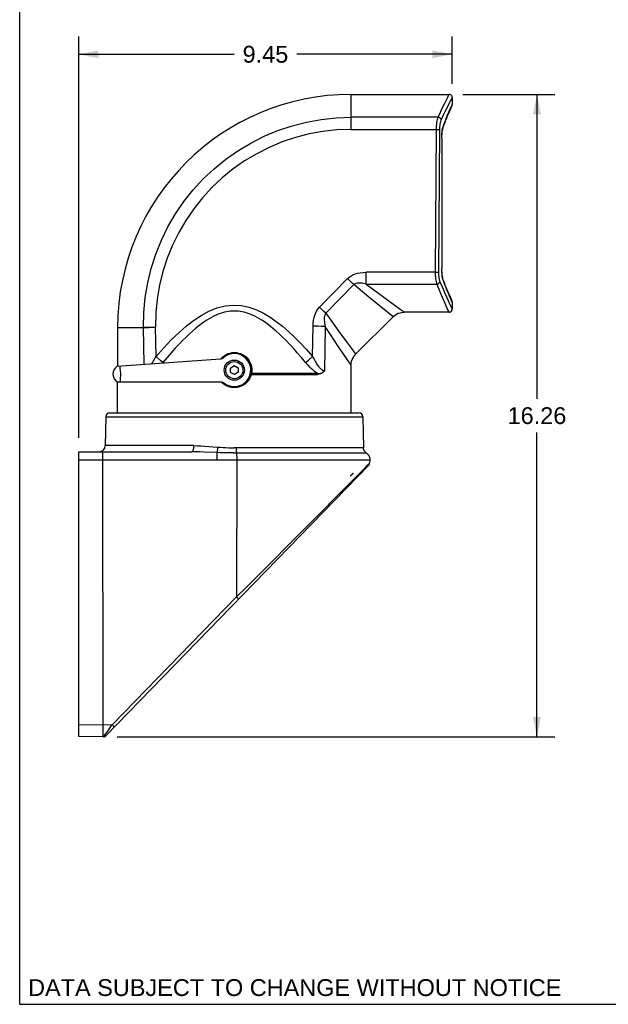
# Model space of a CAD drawing. Header units: inches. Extents: x 0 to 55, y 0 to 42.5.
# Tile 1 of 4: x 0 to 14.9, y 0 to 24.9. Entities that reach past the tile are written whole.
import ezdxf

# ---------------------------------------------------------------- set-up
doc = ezdxf.new("R2010")
doc.units = ezdxf.units.IN
doc.header["$LTSCALE"] = 3.025
doc.header["$MEASUREMENT"] = 0
doc.layers.get('0').update_dxf_attribs({"linetype": 'CONTINUOUS'})
doc.styles.get("Standard").update_dxf_attribs({"font": 'arial.ttf'})
doc.dimstyles.new('DIMSTYLE_1', dxfattribs={"dimtxt": 0.425, "dimasz": 0.5, "dimexe": 0.09, "dimexo": 0.07, "dimgap": 0.0425, "dimtad": 0, "dimtih": 1, "dimtoh": 1, "dimzin": 4, "dimdsep": 46, "dimtxsty": 'Standard', "dimblk": '_FILLED', "dimblk1": '_FILLED', "dimblk2": '_FILLED', "dimcen": 0.09, "dimazin": 1, "dimtfac": 1, "dimtofl": 0, "dimtmove": 0, "dimatfit": 3, "dimldrblk": '_FILLED', "dimfxl": 0, "dimtolj": 1, "dimtzin": 4, "dimarcsym": 0})

# ---------------------------------------------------------------- blocks, each defined once
blk = doc.blocks.new('_FILLED')
at = {"color": 0, "linetype": 'ByBlock'}
blk.add_solid([(0, 0), (-1, 0.2), (-1, -0.2)], dxfattribs=at)
blk = doc.blocks.new('*D7')
at = {"color": 2, "linetype": 'Continuous'}
for p, q in [((11.212, 23.031), (13.534, 23.031)), ((13.084, 23.031), (13.084, 15.326)), ((13.084, 6.77), (13.084, 14.476)), ((2.468, 6.77), (13.534, 6.77))]:
    blk.add_line(p, q, dxfattribs=at)
at = {"color": 2, "linetype": 'Continuous', "xscale": 0.5, "yscale": 0.5, "zscale": 0.5}
for p, rotation in [((13.084, 23.031), 90), ((13.084, 6.77), 270)]:
    blk.add_blockref('_FILLED', p, dxfattribs=dict(at, rotation=rotation))
at = {"color": 2, "linetype": 'Continuous', "insert": (13.084, 15.113), "char_height": 0.425, "width": 1.48513, "attachment_point": 2, "line_spacing_factor": 0.9}
blk.add_mtext('16.26', dxfattribs=at)
blk = doc.blocks.new('*D11')
at = {"color": 2, "linetype": 'Continuous'}
for p, q in [((1.492, 14.336), (1.492, 24.497)), ((10.94, 23.303), (10.94, 24.497)), ((1.492, 24.047), (5.426, 24.047)), ((10.94, 24.047), (7.006, 24.047))]:
    blk.add_line(p, q, dxfattribs=at)
at = {"color": 2, "linetype": 'Continuous', "xscale": 0.5, "yscale": 0.5, "zscale": 0.5, "rotation": 180}
blk.add_blockref('_FILLED', (1.492, 24.047), dxfattribs=at)
at = {"color": 2, "linetype": 'Continuous', "xscale": 0.5, "yscale": 0.5, "zscale": 0.5}
blk.add_blockref('_FILLED', (10.94, 24.047), dxfattribs=at)
at = {"color": 2, "linetype": 'Continuous', "insert": (6.216, 24.26), "char_height": 0.425, "width": 1.15493, "attachment_point": 2, "line_spacing_factor": 0.9}
blk.add_mtext('9.45', dxfattribs=at)

msp = doc.modelspace()

# ---------------------------------------------------------------- linework, layer by layer
at = {"color": 7, "linetype": 'Continuous'}
for p, q in [((0, 0), (0, 42.5)), ((8.3813, 22.1444), (8.3813, 23.0314)), ((8.3813, 23.0314), (10.8617, 23.0314)), ((10.8567, 23.0219), (10.8617, 23.0314)), ((10.9404, 22.9526), (10.9404, 22.7725)), ((10.9082, 22.7022), (10.9368, 22.7646)), ((10.9368, 22.7646), (10.9404, 22.7725)), ((10.5866, 22.4543), (8.3813, 22.4543)), ((10.7659, 22.3473), (10.8089, 22.4536)), ((10.8083, 22.4522), (10.8459, 22.5419)), ((10.8454, 22.5407), (10.8771, 22.6141)), ((10.8767, 22.6131), (10.9017, 22.6698)), ((10.7063, 22.202), (10.7167, 22.2391)), ((10.7167, 22.2391), (10.7282, 22.2726)), ((10.7261, 22.2446), (10.7262, 22.2448)), ((10.7262, 22.2448), (10.7665, 22.3488)), ((8.3813, 22.1444), (10.5425, 22.1444)), ((10.5194, 18.5288), (10.5425, 22.1444)), ((10.6166, 22.143), (10.5932, 18.5275)), ((10.675, 21.9253), (10.6759, 21.9746)), ((10.6787, 21.9253), (10.6788, 21.9373)), ((10.675, 21.9253), (10.675, 18.6256)), ((10.675, 21.9253), (10.6787, 21.9253)), ((10.6787, 21.9253), (10.6787, 18.6256)), ((8.7614, 18.2297), (8.7614, 18.5288)), ((10.5194, 18.5288), (8.7614, 18.5288)), ((10.6787, 18.6256), (10.675, 18.6256)), ((10.6759, 18.5764), (10.675, 18.6256)), ((10.6788, 18.6169), (10.6787, 18.6256)), ((7.5862, 17.646), (8.2951, 18.3682)), ((8.4484, 18.2168), (7.7421, 17.4917)), ((8.4005, 18.2643), (8.2951, 18.3682)), ((8.4483, 18.2168), (8.4005, 18.2643)), ((8.7614, 18.2297), (10.557, 18.2297)), ((8.7614, 18.2297), (9.4957, 17.6899)), ((10.7167, 18.3118), (10.7063, 18.3489)), ((10.7282, 18.2784), (10.7167, 18.3118)), ((10.7262, 18.3061), (10.7261, 18.3063)), ((10.7659, 18.2036), (10.7262, 18.3061)), ((9.4471, 17.4042), (8.7833, 17.9424)), ((10.9193, 17.8419), (10.9013, 17.882)), ((10.9333, 17.8109), (10.9193, 17.8419)), ((10.9404, 17.7784), (10.9404, 17.5983)), ((7.6937, 17.5399), (7.5862, 17.646)), ((7.7421, 17.4917), (7.6937, 17.5399)), ((10.8617, 17.5196), (9.7255, 17.5196)), ((10.8454, 17.5536), (10.8253, 17.5963)), ((10.8617, 17.5196), (10.8454, 17.5536)), ((8.4967, 16.4538), (9.4471, 17.4042)), ((2.4758, 17.1353), (3.1306, 17.1354)), ((2.4758, 17.134), (2.4758, 16.1516)), ((2.4758, 17.1298), (2.4865, 17.1299)), ((2.4865, 17.1299), (3.1307, 17.1302)), ((3.1307, 17.1355), (3.1307, 17.1302)), ((3.1307, 17.1302), (3.1925, 17.1321)), ((3.146, 16.1991), (3.1307, 17.1302)), ((3.1887, 17.1372), (3.262, 17.1388)), ((3.1925, 17.1321), (3.2663, 17.134)), ((3.262, 17.1388), (3.3469, 17.1403)), ((3.3469, 17.1403), (3.437, 17.1414)), ((7.4096, 16.3977), (7.4204, 17.1643)), ((7.5497, 17.1621), (7.4205, 17.1643)), ((7.6287, 17.1603), (7.5497, 17.1621)), ((7.7269, 17.1574), (7.7085, 16.0386)), ((7.8576, 16.9557), (7.7269, 17.1574)), ((7.9698, 16.7847), (7.8576, 16.9557)), ((8.0702, 17.0326), (8.2388, 16.8014)), ((8.0651, 16.6411), (7.9698, 16.7847)), ((8.2388, 16.8014), (8.4146, 16.5636)), ((5.3747, 16.495), (5.4286, 16.4983)), ((8.1803, 16.4694), (8.0651, 16.6411)), ((8.2886, 16.3101), (8.1803, 16.4694)), ((8.4146, 16.5636), (8.4967, 16.4538)), ((2.4667, 16.1516), (5.0805, 16.3344)), ((3.6243, 16.2457), (3.5739, 16.2886)), ((3.6243, 16.2457), (3.6125, 16.2318)), ((5.0864, 16.3352), (5.0937, 16.3448)), ((5.0937, 16.3448), (5.1321, 16.3842)), ((7.3124, 16.3136), (7.4096, 16.3977)), ((8.3803, 16.1769), (8.2886, 16.3101)), ((5.3282, 16.106), (5.4246, 16.1662)), ((5.3322, 15.9924), (5.3282, 16.106)), ((5.4325, 15.939), (5.3322, 15.9924)), ((5.4246, 16.1662), (5.525, 16.1128)), ((5.5289, 15.9993), (5.4325, 15.939)), ((5.525, 16.1128), (5.5289, 15.9993)), ((5.869, 16.0255), (5.8603, 15.9633)), ((7.5307, 15.9633), (5.8603, 15.9633)), ((5.8694, 16.0857), (5.869, 16.0255)), ((8.3813, 16.1754), (8.3803, 16.1769)), ((8.3813, 14.9699), (8.3813, 16.1754)), ((2.4758, 14.9699), (2.4758, 15.7472)), ((5.101, 15.7472), (2.4808, 15.7472)), ((5.1152, 15.7431), (5.1122, 15.7466)), ((5.1587, 15.7047), (5.1152, 15.7431)), ((5.2068, 15.6722), (5.1587, 15.7047)), ((5.8556, 15.9436), (7.5345, 15.9436)), ((5.4872, 15.6164), (5.4286, 15.6125)), ((2.2748, 14.9699), (8.5823, 14.9699)), ((2.1764, 14.8732), (2.1636, 14.1404)), ((2.1764, 14.8732), (8.6808, 14.8732)), ((8.6808, 14.8732), (8.6945, 14.0864)), ((1.4916, 6.781), (1.4916, 13.9857)), ((1.4916, 13.9857), (4.3517, 13.9857)), ((4.4012, 14.1404), (2.1636, 14.1404)), ((4.9873, 13.9653), (4.6581, 13.979)), ((8.6945, 14.0864), (5.4286, 14.0865)), ((5.4857, 14.0358), (5.4856, 14.0864)), ((5.4862, 13.9917), (5.4857, 14.0358)), ((5.4865, 13.9733), (5.4862, 13.9917)), ((1.4916, 13.782), (4.9892, 13.782)), ((4.988, 13.935), (4.9886, 13.8936)), ((4.9886, 13.8936), (4.989, 13.8436)), ((4.989, 13.8436), (4.9892, 13.782)), ((5.4884, 13.7857), (5.4863, 10.3124)), ((5.4877, 13.9125), (5.4882, 13.8531)), ((5.4882, 13.8531), (5.4884, 13.7857)), ((5.4884, 13.7857), (8.8547, 13.7857)), ((8.8547, 13.7857), (8.8517, 13.7002)), ((8.8295, 13.6481), (2.1769, 6.7939)), ((8.4315, 13.277), (8.752, 13.5997)), ((8.752, 13.5997), (8.7976, 13.6453)), ((8.3621, 13.3644), (8.4375, 13.4421)), ((2.3395, 7.0703), (5.4863, 10.3124)), ((5.4863, 10.3124), (5.5071, 10.2924)), ((5.5071, 10.2924), (5.5245, 10.2757)), ((1.4916, 7.0845), (2.3395, 7.0703)), ((2.2516, 6.9498), (2.309, 7.0288)), ((2.309, 7.0288), (2.3395, 7.0703)), ((2.3611, 7.0494), (2.3395, 7.0703)), ((2.3788, 7.0325), (2.3611, 7.0494)), ((2.119, 6.77), (1.4916, 6.781)), ((2.1361, 6.7924), (2.2516, 6.9498)), ((2.1411, 6.7728), (2.1509, 6.7762)), ((2.1511, 6.7763), (2.1603, 6.7809)), ((2.1604, 6.7809), (2.169, 6.7868)), ((2.1691, 6.7869), (2.1769, 6.7939)), ((0, 0), (55, 0))]:
    msp.add_line(p, q, dxfattribs=at)
for points in [[(10.5866, 22.4543), (10.6446, 22.583), (10.697, 22.6975), (10.7443, 22.7967), (10.785, 22.8796), (10.8178, 22.9453), (10.8567, 23.0219)], [(10.9404, 22.9526), (10.9402, 22.9583), (10.9386, 22.9692), (10.9354, 22.9802), (10.9303, 22.9911), (10.9233, 23.0016), (10.9142, 23.0113), (10.9031, 23.0195), (10.8905, 23.0259), (10.877, 23.0298), (10.8634, 23.0313), (10.8617, 23.0314)], [(10.9404, 22.9526), (10.9356, 22.9438), (10.8986, 22.8741)], [(10.8986, 22.8741), (10.8669, 22.8131), (10.8267, 22.7347), (10.7786, 22.6384), (10.7234, 22.5238), (10.6614, 22.391)], [(10.7282, 22.2726), (10.7748, 22.3903), (10.8166, 22.492), (10.8531, 22.5778), (10.8838, 22.6477), (10.9082, 22.7022)], [(10.9017, 22.6698), (10.9298, 22.7323), (10.9333, 22.74)], [(10.9333, 22.74), (10.9372, 22.7503), (10.9395, 22.7606), (10.9404, 22.7706), (10.9404, 22.7725)], [(3.1306, 17.1354), (3.1391, 17.5129), (3.1748, 17.8889), (3.2374, 18.2613), (3.3267, 18.6283), (3.4422, 18.988), (3.5832, 19.3385), (3.7492, 19.678), (3.9391, 20.0047), (4.1521, 20.3169), (4.387, 20.613), (4.6426, 20.8914), (4.9177, 21.1507), (5.2106, 21.3896), (5.5201, 21.6068), (5.8444, 21.8012), (6.1818, 21.9718), (6.5307, 22.1176), (6.8892, 22.238), (7.2554, 22.3323), (7.6274, 22.3999), (8.0034, 22.4407), (8.3813, 22.4543)], [(10.5425, 22.1444), (10.5436, 22.1902), (10.546, 22.2351), (10.55, 22.2785), (10.5552, 22.3199), (10.5617, 22.3586), (10.5692, 22.3941), (10.5774, 22.4261), (10.5866, 22.4543)], [(10.6614, 22.391), (10.6579, 22.4019), (10.6523, 22.4126), (10.6448, 22.4225), (10.6357, 22.4316), (10.625, 22.4396), (10.613, 22.4462), (10.5999, 22.4512), (10.5866, 22.4543)], [(10.6614, 22.391), (10.6517, 22.3671), (10.643, 22.3407), (10.6354, 22.3114), (10.6289, 22.2801), (10.6237, 22.247), (10.6199, 22.2127), (10.6176, 22.1782), (10.6166, 22.143)], [(10.6759, 21.9746), (10.6786, 22.023), (10.6831, 22.0708), (10.6893, 22.1169), (10.6971, 22.1609), (10.7063, 22.202)], [(10.6788, 21.9373), (10.6801, 21.983), (10.683, 22.0281), (10.6874, 22.0717), (10.6931, 22.1124), (10.7, 22.1504), (10.7078, 22.1849), (10.7161, 22.2151), (10.7247, 22.2409), (10.7261, 22.2446)], [(10.7262, 22.2448), (10.7279, 22.2502), (10.7293, 22.2612), (10.7282, 22.2726)], [(8.3813, 22.1444), (8.0245, 22.1314), (7.6714, 22.0932), (7.3213, 22.0295), (6.9767, 21.9409), (6.6395, 21.8277), (6.3114, 21.6906), (5.9941, 21.5303), (5.6891, 21.3477), (5.3981, 21.1436), (5.1225, 20.9192), (4.8638, 20.6756), (4.6232, 20.4141), (4.4021, 20.1358), (4.2015, 19.8425), (4.0225, 19.5354), (3.8659, 19.2163), (3.7328, 18.8866), (3.6236, 18.5481), (3.539, 18.2026), (3.4795, 17.8518), (3.4455, 17.4983), (3.437, 17.1414)], [(10.5425, 22.1444), (10.5735, 22.1441), (10.5874, 22.1439), (10.5996, 22.1436), (10.6096, 22.1433), (10.6166, 22.143)], [(8.2951, 18.3682), (8.3333, 18.4032), (8.378, 18.4346), (8.4294, 18.4627), (8.4865, 18.4864), (8.5484, 18.5048), (8.615, 18.5181), (8.686, 18.5261), (8.7614, 18.5288)], [(10.5194, 18.5288), (10.5504, 18.5285), (10.5644, 18.5283), (10.5764, 18.528), (10.5862, 18.5278), (10.5932, 18.5275)], [(10.557, 18.2297), (10.5486, 18.2591), (10.5412, 18.2916), (10.5347, 18.3269), (10.5292, 18.3645), (10.5248, 18.4038), (10.5217, 18.4444), (10.5199, 18.4863), (10.5194, 18.5288)], [(10.5932, 18.5275), (10.5941, 18.4833), (10.5973, 18.4404), (10.6027, 18.3982), (10.6103, 18.3582), (10.6199, 18.3217), (10.6313, 18.2882)], [(10.7063, 18.3489), (10.6971, 18.3898), (10.6893, 18.4336), (10.6831, 18.48), (10.6786, 18.528), (10.6759, 18.5764)], [(10.7261, 18.3063), (10.7241, 18.3119), (10.7154, 18.3382), (10.7071, 18.3689), (10.6993, 18.4037), (10.6926, 18.4417), (10.6869, 18.4828), (10.6826, 18.5265), (10.6799, 18.5714), (10.6788, 18.6169)], [(8.7614, 18.2297), (8.727, 18.2382), (8.6942, 18.2451), (8.6627, 18.2504), (8.633, 18.2542), (8.605, 18.2563), (8.5789, 18.2568), (8.5554, 18.2559), (8.5325, 18.253), (8.5075, 18.2473), (8.4839, 18.2392), (8.4645, 18.2291), (8.4484, 18.2168)], [(8.7833, 17.9424), (8.5603, 18.1246), (8.4484, 18.2168)], [(10.557, 18.2297), (10.5696, 18.2327), (10.5819, 18.2373), (10.5934, 18.2432), (10.604, 18.2503), (10.6133, 18.2587), (10.6212, 18.2679), (10.6273, 18.278), (10.6313, 18.2882)], [(10.8253, 17.5963), (10.7973, 17.6567), (10.7804, 17.6936), (10.7616, 17.735), (10.7411, 17.781), (10.7188, 17.8316), (10.695, 17.8868), (10.6697, 17.9465), (10.6431, 18.0107), (10.6153, 18.0794), (10.5866, 18.1524), (10.557, 18.2297)], [(10.6313, 18.2882), (10.6905, 18.1426), (10.7451, 18.0144), (10.7944, 17.9039), (10.8375, 17.8107), (10.8737, 17.7343), (10.9025, 17.675), (10.9235, 17.6323), (10.9404, 17.5983)], [(10.7282, 18.2784), (10.7293, 18.2892), (10.7281, 18.2997), (10.7262, 18.3061)], [(10.9086, 17.8479), (10.8842, 17.9023), (10.8535, 17.9722), (10.8169, 18.0581), (10.775, 18.1602), (10.7282, 18.2784)], [(10.9013, 17.882), (10.8767, 17.9378), (10.8454, 18.0103), (10.8083, 18.0987), (10.7659, 18.2036)], [(3.4476, 16.3977), (3.6427, 16.6159), (3.8351, 16.8162), (4.0241, 16.9987), (4.2118, 17.1628), (4.3987, 17.3086), (4.5887, 17.4349), (4.7871, 17.5425), (4.9899, 17.6253), (5.1966, 17.6772), (5.4027, 17.6988), (5.6044, 17.6865), (5.8001, 17.646), (5.9872, 17.58), (6.1652, 17.4944), (6.3315, 17.3958), (6.4904, 17.2846), (6.645, 17.1634), (6.7968, 17.0315), (6.948, 16.8897), (7.0996, 16.7371), (7.2537, 16.573), (7.4096, 16.3977)], [(10.9404, 17.7784), (10.9262, 17.8092), (10.9086, 17.8479)], [(10.9404, 17.7784), (10.9404, 17.7803), (10.9395, 17.7903), (10.9372, 17.8006), (10.9333, 17.8109)], [(7.2328, 16.2457), (7.1253, 16.3739), (7.022, 16.4935), (6.9228, 16.6044), (6.8275, 16.7071), (6.7362, 16.8018), (6.6485, 16.889), (6.5644, 16.9688), (6.4838, 17.0417), (6.4064, 17.108), (6.3322, 17.1681), (6.261, 17.2224), (6.1927, 17.2711), (6.1272, 17.3145), (6.0643, 17.3531), (6.0037, 17.3873), (5.9452, 17.4174), (5.8886, 17.4438), (5.8337, 17.4666), (5.7801, 17.4863), (5.7277, 17.5029), (5.6764, 17.5167), (5.6258, 17.5278), (5.5759, 17.5363), (5.5265, 17.5423), (5.4775, 17.5459), (5.4287, 17.5471), (5.3798, 17.5459), (5.3307, 17.5423), (5.2813, 17.5363), (5.2314, 17.5278), (5.1809, 17.5167), (5.1296, 17.5029), (5.0772, 17.4863), (5.0237, 17.4667), (4.9688, 17.4439), (4.9122, 17.4176), (4.8537, 17.3874), (4.793, 17.3532), (4.7299, 17.3145), (4.6644, 17.271), (4.5961, 17.2223), (4.5249, 17.1681), (4.4506, 17.1079), (4.3732, 17.0415), (4.2925, 16.9686), (4.2084, 16.8887), (4.1207, 16.8015), (4.0294, 16.7068), (3.9342, 16.6041), (3.835, 16.4932), (3.7318, 16.3737), (3.6243, 16.2457)], [(7.4204, 17.1643), (7.4243, 17.2414), (7.4332, 17.3143), (7.4474, 17.383), (7.4665, 17.447), (7.4905, 17.5057), (7.5188, 17.5588), (7.5506, 17.6054), (7.5862, 17.646)], [(7.7421, 17.4917), (7.7284, 17.4692), (7.7177, 17.4433), (7.7101, 17.4134), (7.7055, 17.3816), (7.7036, 17.35), (7.704, 17.3169), (7.7065, 17.2805), (7.7111, 17.2417), (7.7179, 17.2007), (7.7269, 17.1574)], [(7.7421, 17.4917), (7.8661, 17.3166), (8.0702, 17.0326)], [(9.4471, 17.4042), (9.4594, 17.416), (9.4956, 17.4453), (9.5346, 17.4701), (9.5763, 17.4902), (9.62, 17.5051), (9.6651, 17.5148), (9.7113, 17.5193), (9.7255, 17.5196)], [(9.4957, 17.6899), (9.6278, 17.5922), (9.6723, 17.559), (9.7031, 17.5363), (9.7209, 17.5236), (9.7255, 17.5196)], [(10.8617, 17.5196), (10.8635, 17.5196), (10.8675, 17.5198), (10.8714, 17.5202), (10.8753, 17.5207), (10.8791, 17.5215), (10.8828, 17.5224), (10.8864, 17.5236), (10.89, 17.5248), (10.8934, 17.5262), (10.8967, 17.5278), (10.8999, 17.5295), (10.903, 17.5313), (10.906, 17.5332), (10.9088, 17.5353), (10.9116, 17.5374), (10.9142, 17.5396), (10.9167, 17.5419), (10.919, 17.5444), (10.9213, 17.5468), (10.9234, 17.5494), (10.9253, 17.552), (10.9272, 17.5547), (10.9289, 17.5574), (10.9305, 17.5602), (10.932, 17.563), (10.9334, 17.5658), (10.9346, 17.5686), (10.9357, 17.5715), (10.9367, 17.5744), (10.9375, 17.5772), (10.9383, 17.5801), (10.9389, 17.583), (10.9394, 17.5858), (10.9398, 17.5886), (10.9401, 17.5914), (10.9403, 17.5942), (10.9404, 17.597), (10.9404, 17.5983)], [(3.1307, 17.1355), (3.1576, 17.1364), (3.1887, 17.1372)], [(3.2663, 17.134), (3.3932, 17.1364), (3.4371, 17.1371)], [(3.4476, 16.3977), (3.4371, 17.1378), (3.4371, 17.1385), (3.4371, 17.1392), (3.4371, 17.1399), (3.437, 17.1407), (3.437, 17.1414)], [(7.7269, 17.1574), (7.6975, 17.1584), (7.6287, 17.1603)], [(5.1321, 16.3842), (5.175, 16.4183), (5.2214, 16.4468), (5.2708, 16.4691), (5.3223, 16.4853), (5.3747, 16.495)], [(5.4286, 16.4983), (5.4827, 16.4949), (5.535, 16.4853), (5.5861, 16.4693), (5.6351, 16.4471), (5.6815, 16.4188), (5.7244, 16.3848), (5.7629, 16.3455), (5.7965, 16.3013), (5.8246, 16.2526), (5.8465, 16.2001), (5.8617, 16.1442), (5.8694, 16.0857)], [(8.3813, 16.1754), (8.3816, 16.1896), (8.3861, 16.2358), (8.3958, 16.2809), (8.4107, 16.3246), (8.4308, 16.3662), (8.4556, 16.4053), (8.4849, 16.4414), (8.4966, 16.4538)], [(3.3454, 16.2131), (3.3457, 16.2135), (3.3619, 16.2391), (3.3785, 16.2666), (3.3953, 16.2962), (3.4125, 16.3279), (3.4299, 16.3617), (3.4476, 16.3977)], [(3.5739, 16.2886), (3.4809, 16.3688), (3.4476, 16.3977)], [(7.2328, 16.2457), (7.2564, 16.2657), (7.3124, 16.3136)], [(7.5307, 15.9633), (7.4923, 15.9907), (7.4531, 16.0214), (7.4125, 16.0565), (7.3728, 16.0934), (7.3372, 16.1288), (7.3028, 16.1653), (7.2678, 16.2045), (7.2328, 16.2457)], [(7.4096, 16.3977), (7.4273, 16.3616), (7.4448, 16.3277), (7.462, 16.296), (7.4789, 16.2664), (7.4954, 16.2389), (7.5116, 16.2133), (7.5275, 16.1897), (7.543, 16.1679), (7.5581, 16.1479), (7.5728, 16.1298), (7.5871, 16.1135), (7.601, 16.0989), (7.6144, 16.0861), (7.6272, 16.0749), (7.6395, 16.0654), (7.6511, 16.0575), (7.6621, 16.0512), (7.6725, 16.0462), (7.6823, 16.0426), (7.6916, 16.0401), (7.7003, 16.0388), (7.7085, 16.0386)], [(2.5466, 16.0526), (2.5446, 16.0699), (2.5426, 16.0873), (2.5408, 16.1046), (2.5391, 16.1219), (2.5374, 16.1392), (2.5359, 16.1565)], [(2.5508, 16.0192), (2.5487, 16.0357), (2.5466, 16.0526)], [(2.5594, 15.9524), (2.5572, 15.9703), (2.5551, 15.9873), (2.5508, 16.0192)], [(2.5538, 15.8545), (2.5575, 15.9208), (2.5594, 15.9524)], [(5.8603, 15.9633), (5.8596, 15.9603), (5.8589, 15.9571), (5.8581, 15.9538), (5.8573, 15.9505), (5.8565, 15.9471), (5.8556, 15.9436)], [(7.5307, 15.9633), (7.5665, 15.9639), (7.6004, 15.9692), (7.631, 15.9799), (7.6592, 15.9948), (7.6855, 16.0138), (7.7085, 16.0386)], [(7.5307, 15.9633), (7.5318, 15.9603), (7.5328, 15.9571), (7.5335, 15.9539), (7.534, 15.9505), (7.5343, 15.9471), (7.5345, 15.9436)], [(7.7085, 16.0386), (7.6877, 16.0117), (7.6635, 15.9888), (7.6357, 15.9697), (7.6047, 15.9554), (7.571, 15.9468), (7.5345, 15.9436)], [(2.5502, 15.7472), (2.551, 15.784), (2.5522, 15.8198), (2.5538, 15.8545)], [(5.8556, 15.9436), (5.8372, 15.8879), (5.8122, 15.8359), (5.7803, 15.7874), (5.7423, 15.7435), (5.6989, 15.705), (5.6508, 15.6725), (5.5987, 15.6466), (5.5437, 15.6278), (5.4872, 15.6164)], [(5.4286, 15.6125), (5.3701, 15.6164), (5.3137, 15.6277), (5.2588, 15.6465), (5.2068, 15.6722)], [(2.1113, 7.0743), (2.1022, 13.8196), (2.1025, 13.8496), (2.1029, 13.8782), (2.1036, 13.9045), (2.1043, 13.928), (2.1053, 13.9481), (2.1063, 13.9642), (2.1074, 13.976), (2.1086, 13.9833), (2.1098, 13.9857)], [(4.4012, 14.1404), (4.4005, 14.116), (4.3986, 14.0926), (4.3957, 14.0708), (4.3918, 14.0508), (4.3869, 14.0325), (4.3812, 14.0166), (4.3746, 14.0035), (4.3674, 13.9938), (4.3597, 13.9877), (4.3517, 13.9857)], [(4.6581, 13.979), (4.5519, 13.9825), (4.4499, 13.9848), (4.3517, 13.9857)], [(4.4012, 14.1404), (4.4866, 14.139), (4.5784, 14.1355), (4.6768, 14.1295)], [(4.6768, 14.1295), (4.8921, 14.1133), (5.0087, 14.1037)], [(5.0087, 14.1037), (5.007, 14.0824), (5.0048, 14.0614), (5.0024, 14.0415), (4.9997, 14.0227), (4.9968, 14.0053), (4.9937, 13.9897), (4.9905, 13.9762), (4.9873, 13.9653)], [(4.9873, 13.9653), (4.9877, 13.9517), (4.988, 13.935)], [(5.4002, 13.9575), (5.3147, 13.9581), (5.2305, 13.959), (5.1479, 13.9605), (5.0667, 13.9625), (4.9873, 13.9653)], [(5.0087, 14.1037), (5.0771, 14.0989), (5.1464, 14.0949), (5.2169, 14.0917), (5.2878, 14.0892), (5.3583, 14.0875), (5.4286, 14.0866)], [(5.4002, 13.9575), (8.7555, 13.9569), (8.7655, 13.9569)], [(5.4865, 13.9733), (5.4873, 13.9373), (5.4877, 13.9125)], [(8.7915, 13.9365), (8.7454, 13.9725), (8.7281, 13.9912), (8.7141, 14.0124), (8.7036, 14.0357), (8.697, 14.0605), (8.6945, 14.0863)], [(4.9892, 13.782), (5.0708, 13.7832), (5.153, 13.7839)], [(5.153, 13.7839), (5.3192, 13.784), (5.4034, 13.7847), (5.4884, 13.7857)], [(8.7915, 13.9365), (8.814, 13.912), (8.832, 13.8839), (8.8451, 13.853), (8.8528, 13.8199), (8.8547, 13.7857)], [(8.7976, 13.6453), (8.8289, 13.6772), (8.8463, 13.6955), (8.8517, 13.7002)], [(8.8295, 13.6481), (8.8357, 13.6554), (8.8411, 13.6634), (8.8454, 13.672), (8.8486, 13.6811), (8.8507, 13.6906), (8.8517, 13.7002)], [(5.4863, 10.3124), (5.734, 10.5623), (5.9781, 10.8072), (8.4315, 13.277)], [(8.4375, 13.4421), (8.4241, 13.4307), (8.4111, 13.4187), (8.3983, 13.4061), (8.3858, 13.3927), (8.3738, 13.3789), (8.3621, 13.3644)], [(5.5245, 10.2757), (5.5315, 10.2692), (5.5368, 10.2643), (5.5401, 10.2613), (5.5414, 10.2604)], [(2.1184, 6.7701), (2.1166, 6.7734), (2.1151, 6.7817), (2.1138, 6.7947), (2.1128, 6.8125), (2.1119, 6.8345), (2.1112, 6.8606), (2.1107, 6.8902), (2.1104, 6.9229), (2.1103, 6.9582), (2.1104, 6.9954), (2.1107, 7.0341), (2.1113, 7.0736)], [(2.3946, 7.0182), (2.3934, 7.019), (2.3903, 7.0218), (2.3854, 7.0263), (2.3788, 7.0325)], [(2.119, 6.77), (2.119, 6.77), (2.119, 6.77), (2.1187, 6.7701), (2.1184, 6.7701)], [(2.1185, 6.7701), (2.121, 6.7729), (2.1268, 6.7802), (2.1361, 6.7924)], [(2.1191, 6.7701), (2.1303, 6.7707), (2.1409, 6.7728)]]:
    msp.add_lwpolyline(points, dxfattribs=at)
for radius in [0.2559, 0.2165]:
    msp.add_circle((5.4286, 16.0526), radius, dxfattribs=at)
for centre, radius, start, end in [((8.3813, 17.1259), 5.9055, 90, 179.90846), ((5.4286, 16.0526), 0.4381, 225, 139.46899), ((5.4286, 16.0526), 0.4173, 232.27391, 131.72609), ((5.0722, 16.4522), 0.1181, 274, 311.72609), ((2.5957, 15.9537), 0.2363, 123.0886, 180.4603), ((5.4286, 16.0526), 3.0708, 181.88155, 182.11845), ((2.5957, 15.9537), 0.2363, 183.5397, 240.9114), ((5.101, 15.6291), 0.1181, 52.27391, 90), ((2.2748, 14.8715), 0.0984, 90, 179), ((8.5824, 14.8715), 0.0984, 1, 90), ((2.0061, 14.1432), 0.1575, 270, 359), ((2.1204, 6.8487), 0.0787, 269, 315.8551)]:
    msp.add_arc(centre, radius, start, end, dxfattribs=at)

# ---------------------------------------------------------------- texts
at = {"color": 2, "linetype": 'Continuous', "insert": (0.2122, 0.6354), "char_height": 0.425, "width": 13.464126, "attachment_point": 1, "line_spacing_factor": 0.9}
msp.add_mtext('DATA SUBJECT TO CHANGE WITHOUT NOTICE', dxfattribs=at)

# ---------------------------------------------------------------- dimensions: what is measured, and where the dimension line sits
at = {"color": 2, "linetype": 'Continuous'}
for base, p1, p2, angle, picture, middle in [((1.4916, 24.0474), (10.9404, 23.2326), (1.4916, 14.2657), 180, '*D11', (6.2162, 24.0451)), ((13.0836, 6.7701), (11.1417, 23.0314), (2.3984, 6.7701), 270, '*D7', (13.1016, 14.8984))]:
    dim = msp.add_linear_dim(base=base, p1=p1, p2=p2, angle=angle, dimstyle='DIMSTYLE_1', dxfattribs=at)
    dim.commit()
    dim.dimension.update_dxf_attribs({"geometry": picture, "text_midpoint": middle, "dimtype": 160})

doc.saveas('drawing.dxf')
